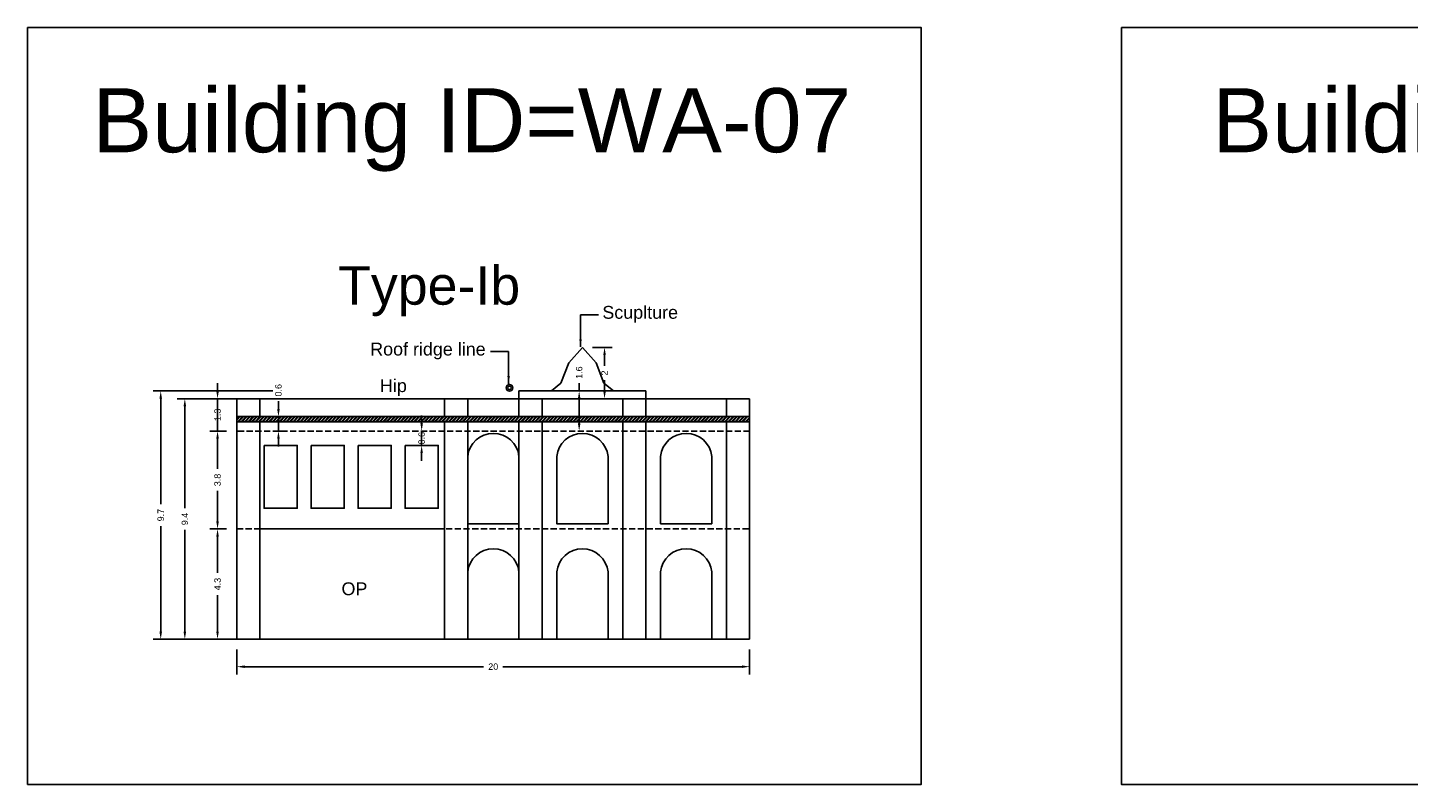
# Model space of a CAD drawing. Header units: metres. Extents: x 3416649 to 3417136, y -6712926 to -6712690.
# Tile 37 of 46: x 3416963 to 3417017, y -6712720 to -6712690. Entities that reach past the tile are written whole.
import ezdxf

# ---------------------------------------------------------------- set-up
doc = ezdxf.new("R2010")
doc.units = ezdxf.units.M
doc.linetypes.add('ACAD_ISO02W100', pattern=[15, 12, -3])
doc.layers.add('Dotted', color=7, linetype='ACAD_ISO02W100', plot=False)
doc.styles.get("Standard").update_dxf_attribs({"font": 'arial.ttf'})
doc.dimstyles.new('ISO-25', dxfattribs={"dimtxt": 0.25, "dimasz": 0.3, "dimexe": 0.3, "dimexo": 0.4, "dimgap": 0.2, "dimtad": 0, "dimdec": 1, "dimdsep": 46, "dimtxsty": 'Standard', "dimcen": 2.5, "dimadec": 0, "dimazin": 0, "dimtfac": 1, "dimtdec": 1, "dimtmove": 0, "dimatfit": 3, "dimfxl": 1, "dimarcsym": 0})

# ---------------------------------------------------------------- blocks, each defined once
blk = doc.blocks.new('*D57')
at = {"color": 0, "lineweight": -2, "transparency": 16777216}
for p, q in [((3416970.415, -6712709.63), (3416969.762, -6712709.63)), ((3416970.062, -6712709.93), (3416970.062, -6712711.347)), ((3416970.062, -6712713.63), (3416970.062, -6712712.212)), ((3416970.415, -6712713.93), (3416969.762, -6712713.93))]:
    blk.add_line(p, q, dxfattribs=at)
at = {"color": 0, "transparency": 16777216}
for points in [[(3416970.012, -6712709.93), (3416970.112, -6712709.93), (3416970.062, -6712709.63)], [(3416970.012, -6712713.63), (3416970.112, -6712713.63), (3416970.062, -6712713.93)]]:
    blk.add_solid(points, dxfattribs=at)
at = {"layer": 'Defpoints', "color": 0, "transparency": 16777216}
for p in [(3416970.062, -6712709.63), (3416970.815, -6712709.63), (3416970.815, -6712713.93)]:
    blk.add_point(p, dxfattribs=at)
at = {"color": 0, "transparency": 16777216, "insert": (3416970.062, -6712711.78), "char_height": 0.25, "attachment_point": 5, "rotation": 90}
blk.add_mtext('4.3', dxfattribs=at)
blk = doc.blocks.new('*D58')
at = {"color": 0, "lineweight": -2, "transparency": 16777216}
for p, q in [((3416970.415, -6712705.811), (3416969.762, -6712705.811)), ((3416970.062, -6712706.111), (3416970.062, -6712707.292)), ((3416970.062, -6712709.33), (3416970.062, -6712708.148)), ((3416970.415, -6712709.63), (3416969.762, -6712709.63))]:
    blk.add_line(p, q, dxfattribs=at)
at = {"color": 0, "transparency": 16777216}
for points in [[(3416970.012, -6712706.111), (3416970.112, -6712706.111), (3416970.062, -6712705.811)], [(3416970.012, -6712709.33), (3416970.112, -6712709.33), (3416970.062, -6712709.63)]]:
    blk.add_solid(points, dxfattribs=at)
at = {"layer": 'Defpoints', "color": 0, "transparency": 16777216}
for p in [(3416970.062, -6712705.811), (3416970.815, -6712705.811), (3416970.815, -6712709.63)]:
    blk.add_point(p, dxfattribs=at)
at = {"color": 0, "transparency": 16777216, "insert": (3416970.062, -6712707.72), "char_height": 0.25, "attachment_point": 5, "rotation": 90}
blk.add_mtext('3.8', dxfattribs=at)
blk = doc.blocks.new('*D59')
at = {"color": 0, "lineweight": -2, "transparency": 16777216}
for p, q in [((3416970.062, -6712704.25), (3416970.062, -6712703.95)), ((3416970.415, -6712704.55), (3416969.762, -6712704.55)), ((3416970.062, -6712705.811), (3416970.062, -6712704.55)), ((3416970.415, -6712705.811), (3416969.762, -6712705.811)), ((3416970.062, -6712706.111), (3416970.062, -6712706.411))]:
    blk.add_line(p, q, dxfattribs=at)
at = {"color": 0, "transparency": 16777216}
for points in [[(3416970.012, -6712704.25), (3416970.112, -6712704.25), (3416970.062, -6712704.55)], [(3416970.012, -6712706.111), (3416970.112, -6712706.111), (3416970.062, -6712705.811)]]:
    blk.add_solid(points, dxfattribs=at)
at = {"layer": 'Defpoints', "color": 0, "transparency": 16777216}
for p in [(3416970.062, -6712704.55), (3416970.815, -6712704.55), (3416970.815, -6712705.811)]:
    blk.add_point(p, dxfattribs=at)
at = {"color": 0, "transparency": 16777216, "insert": (3416970.062, -6712705.18), "char_height": 0.25, "attachment_point": 5, "rotation": 90}
blk.add_mtext('1.3', dxfattribs=at)
blk = doc.blocks.new('*D60')
at = {"color": 0, "lineweight": -2, "transparency": 16777216}
for p, q in [((3416972.659, -6712704.55), (3416968.486, -6712704.55)), ((3416968.786, -6712704.85), (3416968.786, -6712708.813)), ((3416968.786, -6712713.63), (3416968.786, -6712709.667)), ((3416970.415, -6712713.93), (3416968.486, -6712713.93))]:
    blk.add_line(p, q, dxfattribs=at)
at = {"color": 0, "transparency": 16777216}
for points in [[(3416968.736, -6712704.85), (3416968.836, -6712704.85), (3416968.786, -6712704.55)], [(3416968.736, -6712713.63), (3416968.836, -6712713.63), (3416968.786, -6712713.93)]]:
    blk.add_solid(points, dxfattribs=at)
at = {"layer": 'Defpoints', "color": 0, "transparency": 16777216}
for p in [(3416968.786, -6712704.55), (3416973.059, -6712704.55), (3416970.815, -6712713.93)]:
    blk.add_point(p, dxfattribs=at)
at = {"color": 0, "transparency": 16777216, "insert": (3416968.786, -6712709.24), "char_height": 0.25, "attachment_point": 5, "rotation": 90}
blk.add_mtext('9.4', dxfattribs=at)
blk = doc.blocks.new('*D61')
at = {"color": 0, "lineweight": -2, "transparency": 16777216}
for p, q in [((3416984.693, -6712702.55), (3416985.457, -6712702.55)), ((3416985.157, -6712702.85), (3416985.157, -6712703.267)), ((3416985.157, -6712704.25), (3416985.157, -6712703.832)), ((3416984.693, -6712704.55), (3416985.457, -6712704.55))]:
    blk.add_line(p, q, dxfattribs=at)
at = {"color": 0, "transparency": 16777216}
for points in [[(3416985.107, -6712702.85), (3416985.207, -6712702.85), (3416985.157, -6712702.55)], [(3416985.107, -6712704.25), (3416985.207, -6712704.25), (3416985.157, -6712704.55)]]:
    blk.add_solid(points, dxfattribs=at)
at = {"layer": 'Defpoints', "color": 0, "transparency": 16777216}
for p in [(3416984.293, -6712702.55), (3416985.157, -6712702.55), (3416984.293, -6712704.55)]:
    blk.add_point(p, dxfattribs=at)
at = {"color": 0, "transparency": 16777216, "insert": (3416985.157, -6712703.55), "char_height": 0.25, "attachment_point": 5, "rotation": 90}
blk.add_mtext('2', dxfattribs=at)
blk = doc.blocks.new('*D62')
at = {"color": 0, "lineweight": -2, "transparency": 16777216}
for p, q in [((3416970.815, -6712714.33), (3416970.815, -6712715.3)), ((3416990.815, -6712714.33), (3416990.815, -6712715.3)), ((3416971.115, -6712715), (3416980.434, -6712715)), ((3416990.515, -6712715), (3416981.196, -6712715))]:
    blk.add_line(p, q, dxfattribs=at)
at = {"color": 0, "transparency": 16777216}
for points in [[(3416971.115, -6712714.95), (3416971.115, -6712715.05), (3416970.815, -6712715)], [(3416990.515, -6712714.95), (3416990.515, -6712715.05), (3416990.815, -6712715)]]:
    blk.add_solid(points, dxfattribs=at)
at = {"layer": 'Defpoints', "color": 0, "transparency": 16777216}
for p in [(3416970.815, -6712713.93), (3416990.815, -6712713.93), (3416990.815, -6712715)]:
    blk.add_point(p, dxfattribs=at)
at = {"color": 0, "transparency": 16777216, "insert": (3416980.815, -6712715), "char_height": 0.25, "attachment_point": 5}
blk.add_mtext('20', dxfattribs=at)
blk = doc.blocks.new('*D63')
at = {"color": 0, "lineweight": -2, "transparency": 16777216}
for p, q in [((3416972.222, -6712704.25), (3416967.546, -6712704.25)), ((3416967.846, -6712704.55), (3416967.846, -6712708.662)), ((3416967.846, -6712713.63), (3416967.846, -6712709.517)), ((3416986.367, -6712713.93), (3416967.546, -6712713.93))]:
    blk.add_line(p, q, dxfattribs=at)
at = {"color": 0, "transparency": 16777216}
for points in [[(3416967.796, -6712704.55), (3416967.896, -6712704.55), (3416967.846, -6712704.25)], [(3416967.796, -6712713.63), (3416967.896, -6712713.63), (3416967.846, -6712713.93)]]:
    blk.add_solid(points, dxfattribs=at)
at = {"layer": 'Defpoints', "color": 0, "transparency": 16777216}
for p in [(3416972.622, -6712704.25), (3416967.846, -6712713.93), (3416986.767, -6712713.93)]:
    blk.add_point(p, dxfattribs=at)
at = {"color": 0, "transparency": 16777216, "insert": (3416967.846, -6712709.09), "char_height": 0.25, "attachment_point": 5, "rotation": 90}
blk.add_mtext('9.7', dxfattribs=at)
blk = doc.blocks.new('*D64')
at = {"color": 0, "lineweight": -2, "transparency": 16777216}
for p, q in [((3416984.167, -6712704.25), (3416984.167, -6712703.95)), ((3416983.893, -6712704.25), (3416983.867, -6712704.25)), ((3416984.167, -6712705.511), (3416984.167, -6712704.55)), ((3416983.904, -6712705.811), (3416983.867, -6712705.811))]:
    blk.add_line(p, q, dxfattribs=at)
at = {"color": 0, "transparency": 16777216}
for points in [[(3416984.117, -6712704.55), (3416984.217, -6712704.55), (3416984.167, -6712704.25)], [(3416984.117, -6712705.511), (3416984.217, -6712705.511), (3416984.167, -6712705.811)]]:
    blk.add_solid(points, dxfattribs=at)
at = {"layer": 'Defpoints', "color": 0, "transparency": 16777216}
for p in [(3416984.167, -6712704.25), (3416984.293, -6712704.25), (3416984.304, -6712705.811)]:
    blk.add_point(p, dxfattribs=at)
at = {"color": 0, "transparency": 16777216, "insert": (3416984.167, -6712703.534), "char_height": 0.25, "attachment_point": 5, "rotation": 90}
blk.add_mtext('1.6', dxfattribs=at)
blk = doc.blocks.new('*D65')
at = {"color": 0, "lineweight": -2, "transparency": 16777216}
for p, q in [((3416978.023, -6712705.511), (3416978.023, -6712705.211)), ((3416978.023, -6712706.372), (3416978.023, -6712705.811)), ((3416978.423, -6712705.811), (3416978.323, -6712705.811)), ((3416978.423, -6712706.372), (3416978.323, -6712706.372)), ((3416978.023, -6712706.672), (3416978.023, -6712706.972))]:
    blk.add_line(p, q, dxfattribs=at)
at = {"color": 0, "transparency": 16777216}
for points in [[(3416977.973, -6712705.511), (3416978.073, -6712705.511), (3416978.023, -6712705.811)], [(3416977.973, -6712706.672), (3416978.073, -6712706.672), (3416978.023, -6712706.372)]]:
    blk.add_solid(points, dxfattribs=at)
at = {"layer": 'Defpoints', "color": 0, "transparency": 16777216}
for p in [(3416978.023, -6712705.811), (3416978.023, -6712705.811), (3416978.023, -6712706.372)]:
    blk.add_point(p, dxfattribs=at)
at = {"color": 0, "transparency": 16777216, "insert": (3416978.023, -6712706.091), "char_height": 0.25, "attachment_point": 5, "rotation": 90}
blk.add_mtext('0.6', dxfattribs=at)
blk = doc.blocks.new('*D66')
at = {"color": 0, "lineweight": -2, "transparency": 16777216}
for p, q in [((3416972.437, -6712704.95), (3416972.437, -6712704.65)), ((3416972.437, -6712705.811), (3416972.437, -6712705.25)), ((3416972.439, -6712705.25), (3416972.737, -6712705.25)), ((3416972.439, -6712705.811), (3416972.737, -6712705.811)), ((3416972.437, -6712706.111), (3416972.437, -6712706.411))]:
    blk.add_line(p, q, dxfattribs=at)
at = {"color": 0, "transparency": 16777216}
for points in [[(3416972.387, -6712704.95), (3416972.487, -6712704.95), (3416972.437, -6712705.25)], [(3416972.387, -6712706.111), (3416972.487, -6712706.111), (3416972.437, -6712705.811)]]:
    blk.add_solid(points, dxfattribs=at)
at = {"layer": 'Defpoints', "color": 0, "transparency": 16777216}
for p in [(3416972.039, -6712705.25), (3416972.437, -6712705.25), (3416972.039, -6712705.811)]:
    blk.add_point(p, dxfattribs=at)
at = {"color": 0, "transparency": 16777216, "insert": (3416972.437, -6712704.222), "char_height": 0.25, "attachment_point": 5, "rotation": 90}
blk.add_mtext('0.6', dxfattribs=at)

msp = doc.modelspace()

# ---------------------------------------------------------------- hatches: boundary and pattern name
h = msp.add_hatch()
h.set_pattern_fill('ANSI32', color=256, scale=0.01)
h.set_pattern_definition([(45, (-81.98052, 0), (-0.067351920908, 0.067351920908), []), (45, (-81.93562, 0), (-0.067351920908, 0.067351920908), [])])
h.paths.add_polyline_path([(3416990.815, -6712705.45), (3416990.815, -6712705.25), (3416970.815, -6712705.25), (3416970.815, -6712705.45)])
h.paths.add_polyline_path([(3416976.218, -6712704.566), (3416977.516, -6712704.566), (3416977.516, -6712703.536), (3416976.218, -6712703.536)], flags=9)

# ---------------------------------------------------------------- linework, layer by layer
for p, q in [((3416983.761, -6712703.154), (3416984.293, -6712702.55)), ((3416984.825, -6712703.154), (3416984.293, -6712702.55)), ((3416983.458, -6712703.942), (3416983.761, -6712703.154)), ((3416985.129, -6712703.942), (3416984.825, -6712703.154)), ((3416983.084, -6712704.25), (3416983.458, -6712703.942)), ((3416985.503, -6712704.25), (3416985.129, -6712703.942))]:
    msp.add_line(p, q)
for points in [[(3416962.654, -6712690.082), (3416997.513, -6712690.082), (3416997.513, -6712719.589), (3416962.654, -6712719.589)], [(3417005.319, -6712690.082), (3417041.521, -6712690.082), (3417041.521, -6712719.589), (3417005.319, -6712719.589)], [(3416971.878, -6712706.372), (3416973.172, -6712706.372), (3416973.172, -6712708.82), (3416971.878, -6712708.82)], [(3416973.711, -6712706.372), (3416975.005, -6712706.372), (3416975.005, -6712708.82), (3416973.711, -6712708.82)], [(3416975.544, -6712706.372), (3416976.837, -6712706.372), (3416976.837, -6712708.82), (3416975.544, -6712708.82)], [(3416977.376, -6712706.372), (3416978.67, -6712706.372), (3416978.67, -6712708.82), (3416977.376, -6712708.82)], [(3416971.715, -6712709.63), (3416978.919, -6712709.63), (3416978.919, -6712713.93), (3416971.715, -6712713.93)]]:
    msp.add_lwpolyline(points, close=True)
for points in [[(3416970.815, -6712704.55), (3416970.815, -6712713.93)], [(3416990.815, -6712704.55), (3416970.815, -6712704.55)], [(3416971.715, -6712704.55), (3416971.715, -6712705.25)], [(3416978.919, -6712704.55), (3416978.919, -6712705.25)], [(3416979.819, -6712704.55), (3416979.819, -6712705.25)], [(3416981.819, -6712704.25), (3416981.819, -6712705.25)], [(3416981.819, -6712704.25), (3416986.767, -6712704.25)], [(3416982.719, -6712704.55), (3416982.719, -6712705.25)], [(3416982.719, -6712704.55), (3416985.867, -6712704.55)], [(3416985.867, -6712704.55), (3416985.867, -6712705.25)], [(3416986.767, -6712704.25), (3416986.767, -6712705.25)], [(3416989.915, -6712704.55), (3416989.915, -6712705.25)], [(3416990.815, -6712704.55), (3416990.815, -6712713.93)], [(3416990.815, -6712705.25), (3416970.815, -6712705.25)], [(3416990.815, -6712705.45), (3416970.815, -6712705.45)], [(3416971.715, -6712705.45), (3416971.715, -6712713.93)], [(3416978.919, -6712705.45), (3416978.919, -6712713.93)], [(3416979.819, -6712705.45), (3416979.819, -6712713.93)], [(3416981.819, -6712705.45), (3416981.819, -6712713.93)], [(3416982.719, -6712705.45), (3416982.719, -6712713.93)], [(3416985.867, -6712705.45), (3416985.867, -6712713.93)], [(3416986.767, -6712705.45), (3416986.767, -6712713.93)], [(3416989.915, -6712705.45), (3416989.915, -6712713.93)], [(3416981.819, -6712706.802), (3416981.819, -6712709.43), (3416979.819, -6712709.43), (3416979.819, -6712706.802)], [(3416985.293, -6712706.802), (3416985.293, -6712709.43), (3416983.293, -6712709.43), (3416983.293, -6712706.802)], [(3416987.341, -6712706.802), (3416987.341, -6712709.43), (3416989.341, -6712709.43), (3416989.341, -6712706.802)], [(3416985.293, -6712711.302), (3416985.293, -6712713.93), (3416983.293, -6712713.93), (3416983.293, -6712711.302)], [(3416987.341, -6712711.302), (3416987.341, -6712713.93), (3416989.341, -6712713.93), (3416989.341, -6712711.302)], [(3416970.815, -6712713.93), (3416990.815, -6712713.93)]]:
    msp.add_lwpolyline(points)
msp.add_lwpolyline([(3416979.819, -6712711.302, -0.899505), (3416981.819, -6712711.302), (3416981.819, -6712713.93), (3416979.819, -6712713.93), (3416979.819, -6712711.302)], format="xyb")
for radius in [0.131, 0.067]:
    msp.add_circle((3416981.45, -6712704.127), radius)
for centre in [(3416980.819, -6712706.908), (3416984.293, -6712706.908), (3416988.341, -6712706.908), (3416984.293, -6712711.408), (3416988.341, -6712711.408)]:
    msp.add_arc(centre, 1.006, 6.0569, 173.9431)
at = {"layer": 'Dotted', "ltscale": 0.02}
for points in [[(3416990.815, -6712705.811), (3416970.815, -6712705.811)], [(3416970.815, -6712709.63), (3416990.815, -6712709.63)]]:
    msp.add_lwpolyline(points, dxfattribs=at)

# ---------------------------------------------------------------- texts
for s, heights, insert, char_height, attachment_point in [('Building ID=WA-07', [0.517], (3416965.184, -6712692.443), 2.5, 1), ('Building ID=WA-08', [0.517], (3417008.864, -6712692.443), 2.5, 1), ('Type-Ib ', [0.517], (3416974.764, -6712699.385), 1.5, 1), ('Scuplture', [0], (3416988.023, -6712700.934), 0.5, 3), ('Roof ridge line', [0], (3416976.016, -6712702.367), 0.5, 1), ('Hip', [0], (3416976.399, -6712703.793), 0.5, 1), ('OP', [0], (3416974.897, -6712711.712), 0.5, 1)]:
    msp.add_mtext_dynamic_manual_height_columns(s, width=67.86454, gutter_width=12.5, heights=heights, dxfattribs=dict(insert=insert, char_height=char_height, attachment_point=attachment_point))

# ---------------------------------------------------------------- dimensions: what is measured, and where the dimension line sits
for base, p1, p2, picture, middle in [((3416985.157, -6712702.55), (3416984.293, -6712704.55), (3416984.293, -6712702.55), '*D61', (3416985.157, -6712703.55)), ((3416984.167, -6712704.25), (3416984.304, -6712705.811), (3416984.293, -6712704.25), '*D64', (3416984.167, -6712703.534)), ((3416972.437, -6712705.25), (3416972.039, -6712705.811), (3416972.039, -6712705.25), '*D66', (3416972.437, -6712704.222)), ((3416967.846, -6712713.93), (3416972.622, -6712704.25), (3416986.767, -6712713.93), '*D63', (3416967.846, -6712709.09)), ((3416968.786, -6712704.55), (3416970.815, -6712713.93), (3416973.059, -6712704.55), '*D60', (3416968.786, -6712709.24)), ((3416970.062, -6712709.63), (3416970.815, -6712713.93), (3416970.815, -6712709.63), '*D57', (3416970.062, -6712711.78))]:
    dim = msp.add_linear_dim(base=base, p1=p1, p2=p2, angle=90, dimstyle='ISO-25')
    dim.commit()
    dim.dimension.update_dxf_attribs({"geometry": picture, "text_midpoint": middle})
dim = msp.add_linear_dim(base=(3416970.062, -6712704.55), p1=(3416970.815, -6712705.811), p2=(3416970.815, -6712704.55), angle=90, dimstyle='ISO-25', override={"dimtmove": 1})
dim.commit()
dim.dimension.update_dxf_attribs({"geometry": '*D59', "text_midpoint": (3416970.062, -6712705.18), "dimtype": 160})
dim = msp.add_linear_dim(base=(3416978.023, -6712705.811), p1=(3416978.023, -6712706.372), p2=(3416978.023, -6712705.811), angle=90, dimstyle='ISO-25')
dim.commit()
dim.dimension.update_dxf_attribs({"geometry": '*D65', "text_midpoint": (3416978.023, -6712706.091), "dimtype": 160})
dim = msp.add_linear_dim(base=(3416970.062, -6712705.811), p1=(3416970.815, -6712709.63), p2=(3416970.815, -6712705.811), angle=90, dimstyle='ISO-25', override={"dimtmove": 1})
dim.commit()
dim.dimension.update_dxf_attribs({"geometry": '*D58', "text_midpoint": (3416970.062, -6712707.72)})
dim = msp.add_linear_dim(base=(3416990.815, -6712715), p1=(3416970.815, -6712713.93), p2=(3416990.815, -6712713.93), dimstyle='ISO-25')
dim.commit()
dim.dimension.update_dxf_attribs({"geometry": '*D62', "text_midpoint": (3416980.815, -6712715)})

# ---------------------------------------------------------------- leaders
at = {"layer": 'Dotted'}
for points in [[(3416984.22, -6712702.535), (3416984.22, -6712701.276), (3416984.924, -6712701.276)], [(3416981.416, -6712703.967), (3416981.416, -6712702.709), (3416980.713, -6712702.709)]]:
    msp.add_leader(points, dimstyle='ISO-25', override={"dimgap": 0.625, "dimtad": 0}, dxfattribs=at)

doc.saveas('drawing.dxf')
